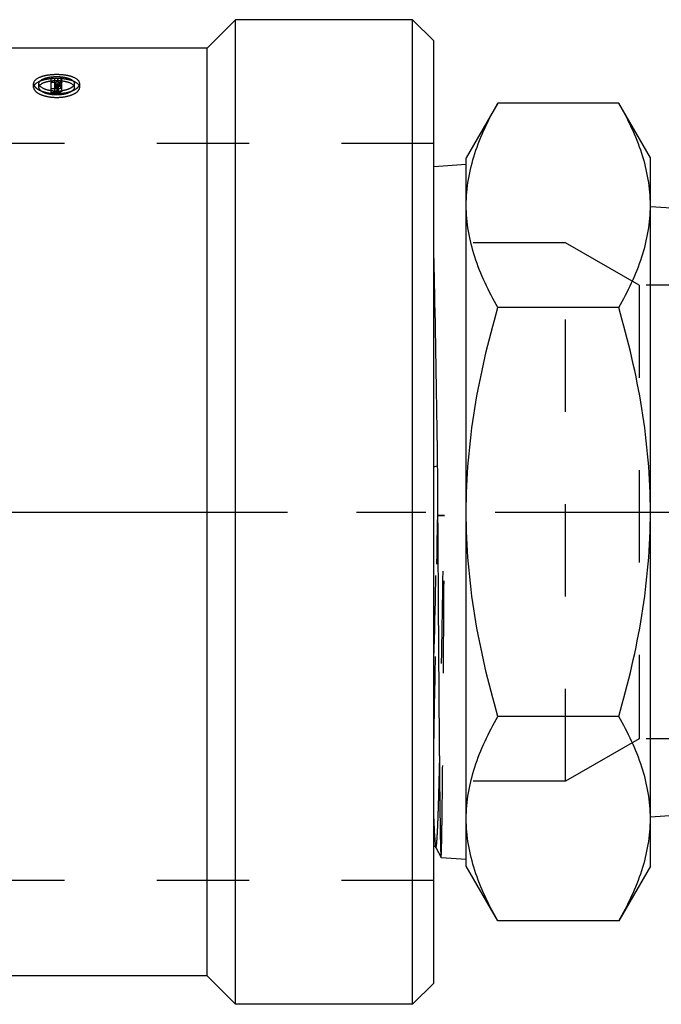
# Model space of a CAD drawing. Header units: millimetres. Extents: x 415 to 585, y 459 to 546.
# Tile 2 of 11: x 499 to 544, y 459 to 528. Entities that reach past the tile are written whole.
import ezdxf

# ---------------------------------------------------------------- set-up
doc = ezdxf.new("R2010")
doc.units = ezdxf.units.MM
doc.header["$LTSCALE"] = 65.185185
doc.linetypes.add('CENTER', pattern=[0.6, 0.375, -0.075, 0.075, -0.075])
doc.linetypes.add('HIDDEN', pattern=[0.2, 0.1, -0.1])
for name, color, linetype in [('ACHSEN_S', 7, 'CONTINUOUS'), ('FASEN', 7, 'CONTINUOUS'), ('KOERPER', 7, 'CONTINUOUS'), ('KONST.EL_MIT_GEO', 7, 'CONTINUOUS')]:
    doc.layers.add(name, color=color, linetype=linetype)

msp = doc.modelspace()

# ---------------------------------------------------------------- linework, layer by layer
at = {"layer": 'ACHSEN_S', "color": 2, "linetype": 'CENTER'}
msp.add_line((414.85, 493.509), (585.15, 493.509), dxfattribs=at)
at = {"layer": 'FASEN', "color": 7, "linetype": 'Continuous'}
for p, q in [((526.35, 458.759), (526.35, 528.259)), ((527.85, 526.759), (526.35, 528.259)), ((527.85, 460.259), (527.85, 526.759)), ((527.85, 460.259), (526.35, 458.759))]:
    msp.add_line(p, q, dxfattribs=at)
at = {"layer": 'KOERPER', "color": 7, "linetype": 'Continuous'}
for p, q in [((513.85, 528.259), (511.85, 526.259)), ((513.85, 458.759), (513.85, 528.259)), ((526.35, 528.259), (513.85, 528.259)), ((511.85, 526.259), (438.635, 526.259)), ((511.85, 460.759), (511.85, 526.259)), ((511.85, 460.759), (435.85, 460.759)), ((513.85, 458.759), (511.85, 460.759)), ((526.35, 458.759), (513.85, 458.759))]:
    msp.add_line(p, q, dxfattribs=at)
at = {"layer": 'KONST.EL_MIT_GEO', "color": 8, "linetype": 'HIDDEN'}
for p, q in [((500.847, 523.11), (500.847, 524.102)), ((501.097, 524.102), (500.847, 524.102)), ((501.097, 523.218), (501.097, 524.102)), ((501.337, 523.825), (501.337, 524.102)), ((501.593, 524.102), (501.337, 524.102)), ((501.593, 523.825), (501.593, 524.102)), ((499.597, 523.479), (499.597, 523.754)), ((499.974, 523.479), (499.974, 523.754)), ((501.097, 523.825), (500.847, 523.825)), ((501.262, 523.382), (500.847, 523.382)), ((501.175, 523.813), (501.097, 523.813)), ((501.262, 523.71), (501.097, 523.71)), ((501.175, 523.538), (501.097, 523.538)), ((501.262, 523.49), (501.097, 523.49)), ((501.262, 523.436), (501.097, 523.436)), ((501.193, 523.846), (501.175, 523.813)), ((501.175, 523.538), (501.175, 523.813)), ((501.262, 523.11), (501.262, 523.71)), ((501.593, 523.825), (501.337, 523.825)), ((501.347, 523.254), (501.347, 523.675)), ((501.422, 523.521), (501.422, 523.796)), ((501.597, 523.254), (501.597, 523.675)), ((502.474, 523.479), (502.474, 523.754)), ((502.85, 523.479), (502.85, 523.754)), ((501.262, 523.11), (500.847, 523.11)), ((501.262, 523.218), (501.097, 523.218)), ((527.85, 519.509), (489.85, 519.509)), ((527.85, 467.509), (527.85, 519.509)), ((537.15, 512.509), (527.85, 512.509)), ((542.346, 509.509), (537.15, 512.509)), ((537.15, 474.509), (537.15, 512.509)), ((562.418, 509.509), (542.346, 509.509)), ((542.346, 509.509), (542.346, 477.509)), ((528.109, 493.261), (528.129, 493.261)), ((528.608, 493.26), (528.109, 493.261)), ((528.571, 493.261), (528.608, 493.26)), ((542.346, 477.509), (537.15, 474.509)), ((562.418, 477.509), (542.346, 477.509)), ((537.15, 474.509), (527.85, 474.509)), ((527.85, 467.509), (489.85, 467.509))]:
    msp.add_line(p, q, dxfattribs=at)
at = {"layer": 'KONST.EL_MIT_GEO', "color": 7, "linetype": 'Continuous'}
for p, q in [((532.383, 522.377), (530.15, 518.509)), ((540.917, 522.377), (532.383, 522.377)), ((543.15, 518.509), (540.917, 522.377)), ((530.15, 468.509), (530.15, 518.509)), ((543.15, 468.509), (543.15, 518.509)), ((530.15, 518.029), (527.85, 517.876)), ((544.998, 514.928), (543.15, 515.051)), ((540.917, 507.943), (532.383, 507.943)), ((527.85, 496.702), (528.104, 496.768)), ((540.917, 479.076), (532.383, 479.076)), ((545.878, 472.149), (543.15, 471.968)), ((527.993, 469.826), (528.365, 469.111)), ((528.365, 469.111), (528.367, 469.109)), ((530.15, 468.99), (528.367, 469.109)), ((532.383, 464.642), (530.15, 468.509)), ((543.15, 468.509), (540.917, 464.642)), ((540.917, 464.642), (532.383, 464.642))]:
    msp.add_line(p, q, dxfattribs=at)
msp.add_lwpolyline([(527.85, 469.939), (527.863, 469.935), (527.91, 469.912), (527.943, 469.887), (527.967, 469.864), (527.983, 469.843), (527.992, 469.828), (527.993, 469.825)], dxfattribs=at)
at = {"layer": 'KONST.EL_MIT_GEO', "color": 8, "linetype": 'HIDDEN'}
for centre, radius, start, end in [((513.192, 517.277), 13.68, 150.07048, 151.30271), ((513.566, 517.21), 13.815, 150.07483, 151.52843), ((513.105, 516.988), 13.61, 149.84683, 151.23359), ((513.4, 516.966), 13.655, 149.84835, 151.30887), ((501.305, 523.265), 0.544, 73.81797, 77.59076), ((501.224, 525.995), 2.78, 268.76893, 271.22461), ((501.226, 525.918), 2.703, 271.20282, 276.12171), ((501.242, 525.769), 2.554, 276.13392, 278.67781), ((-4225.441, 602.626), 4754.808, 358.552501, 358.682025)]:
    msp.add_arc(centre, radius, start, end, dxfattribs=at)
for points, knots in [([(502.85, 523.754), (502.85, 523.973), (502.489, 524.182), (502.121, 524.288), (501.734, 524.364), (501.223, 524.396), (500.713, 524.364), (500.326, 524.288), (499.957, 524.182), (499.597, 523.973), (499.597, 523.754)], [0, 0, 0, 0, 0.180238, 0.250826, 0.32926, 0.499952, 0.670745, 0.749234, 0.819847, 1, 1, 1, 1]), ([(502.85, 523.479), (502.85, 523.698), (502.489, 523.904), (502.121, 524.009), (501.734, 524.084), (501.224, 524.116), (500.713, 524.084), (500.326, 524.009), (499.959, 523.904), (499.597, 523.698), (499.597, 523.479)], [0, 0, 0, 0, 0.179713, 0.250359, 0.328898, 0.499884, 0.670984, 0.749595, 0.820287, 1, 1, 1, 1]), ([(499.974, 523.754), (499.974, 523.923), (500.25, 524.086), (500.534, 524.169), (500.831, 524.229), (501.223, 524.255), (501.615, 524.229), (501.912, 524.17), (502.197, 524.086), (502.474, 523.923), (502.474, 523.754)], [0, 0, 0, 0, 0.180763, 0.251357, 0.329673, 0.499872, 0.67007, 0.748411, 0.819039, 1, 1, 1, 1]), ([(499.597, 523.754), (499.597, 523.657), (499.691, 523.5), (499.88, 523.356), (500.17, 523.203), (500.625, 523.077), (501.224, 523.025), (501.822, 523.077), (502.277, 523.204), (502.568, 523.357), (502.757, 523.501), (502.85, 523.657), (502.85, 523.754)], [0, 0, 0, 0, 0.076998, 0.128685, 0.189847, 0.335675, 0.499973, 0.66435, 0.810258, 0.871434, 0.9231, 1, 1, 1, 1]), ([(499.597, 523.479), (499.597, 523.383), (499.691, 523.228), (499.88, 523.086), (500.17, 522.934), (500.625, 522.809), (501.223, 522.757), (501.822, 522.809), (502.277, 522.934), (502.567, 523.086), (502.756, 523.228), (502.85, 523.383), (502.85, 523.479)], [0, 0, 0, 0, 0.076574, 0.128171, 0.189323, 0.335314, 0.499913, 0.664603, 0.810707, 0.871895, 0.923494, 1, 1, 1, 1]), ([(499.974, 523.479), (499.974, 523.648), (500.251, 523.808), (500.534, 523.891), (500.831, 523.95), (501.223, 523.976), (501.615, 523.95), (501.912, 523.891), (502.196, 523.808), (502.474, 523.648), (502.474, 523.479)], [0, 0, 0, 0, 0.18027, 0.250927, 0.329352, 0.499845, 0.670341, 0.748798, 0.819497, 1, 1, 1, 1]), ([(501.164, 523.215), (501.011, 523.219), (500.717, 523.252), (500.3, 523.366), (499.974, 523.585), (499.974, 523.754)], [0, 0, 0, 0, 0.335537, 0.63045, 1, 1, 1, 1]), ([(502.474, 523.479), (502.474, 523.406), (502.401, 523.287), (502.256, 523.179), (502.033, 523.064), (501.684, 522.971), (501.224, 522.932), (500.765, 522.97), (500.415, 523.064), (500.191, 523.179), (500.046, 523.287), (499.974, 523.405), (499.974, 523.479)], [0, 0, 0, 0, 0.076322, 0.127737, 0.188767, 0.33481, 0.499823, 0.664837, 0.810942, 0.872004, 0.923475, 1, 1, 1, 1]), ([(501.262, 523.71), (501.282, 523.71), (501.312, 523.708), (501.347, 523.686), (501.347, 523.675)], [0, 0, 0, 0, 0.633529, 1, 1, 1, 1]), ([(501.262, 523.382), (501.305, 523.382), (501.387, 523.389), (501.505, 523.418), (501.597, 523.479), (501.597, 523.527)], [0, 0, 0, 0, 0.335523, 0.628428, 1, 1, 1, 1]), ([(501.347, 523.527), (501.347, 523.515), (501.313, 523.492), (501.282, 523.49), (501.262, 523.49)], [0, 0, 0, 0, 0.372966, 1, 1, 1, 1]), ([(501.262, 523.436), (501.282, 523.436), (501.312, 523.434), (501.347, 523.413), (501.347, 523.401)], [0, 0, 0, 0, 0.634528, 1, 1, 1, 1]), ([(501.597, 523.401), (501.597, 523.414), (501.582, 523.453), (501.516, 523.495), (501.457, 523.514), (501.422, 523.521)], [0, 0, 0, 0, 0.172786, 0.520414, 1, 1, 1, 1]), ([(501.597, 523.675), (501.597, 523.686), (501.575, 523.749), (501.506, 523.773), (501.456, 523.787)], [0, 0, 0, 0, 0.183936, 1, 1, 1, 1]), ([(502.474, 523.754), (502.474, 523.625), (502.265, 523.436), (501.956, 523.313), (501.742, 523.263), (501.627, 523.245)], [0, 0, 0, 0, 0.374329, 0.66153, 1, 1, 1, 1]), ([(501.347, 523.254), (501.347, 523.242), (501.312, 523.22), (501.282, 523.218), (501.262, 523.218)], [0, 0, 0, 0, 0.371938, 1, 1, 1, 1]), ([(501.262, 523.11), (501.305, 523.11), (501.387, 523.118), (501.504, 523.147), (501.597, 523.207), (501.597, 523.254)], [0, 0, 0, 0, 0.336164, 0.629442, 1, 1, 1, 1]), ([(527.85, 476.787), (527.905, 479.305), (528.001, 484.797), (528.084, 490.288), (528.129, 493.261)], [0, 0, 0, 0, 0.458608, 1, 1, 1, 1]), ([(527.993, 469.825), (527.995, 469.821), (528.001, 469.812), (528.016, 469.822), (528.022, 469.844), (528.032, 469.878), (528.04, 469.927), (528.049, 469.99), (528.058, 470.068), (528.071, 470.201), (528.086, 470.403), (528.104, 470.687), (528.122, 471.029), (528.14, 471.425), (528.158, 471.876), (528.183, 472.583), (528.23, 474.108), (528.291, 476.655), (528.361, 480.182), (528.431, 484.233), (528.501, 488.651), (528.547, 491.702), (528.571, 493.261)], [0, 0, 0, 0, 0.000578, 0.001016, 0.001929, 0.003431, 0.005541, 0.008264, 0.011602, 0.015556, 0.025297, 0.037464, 0.05203, 0.068958, 0.088203, 0.109719, 0.159337, 0.283087, 0.435326, 0.610131, 0.80077, 1, 1, 1, 1]), ([(528.129, 493.261), (528.16, 493.262), (528.307, 493.263), (528.454, 493.263), (528.571, 493.261)], [0, 0, 0, 0, 0.208868, 1, 1, 1, 1]), ([(528.367, 469.109), (528.37, 469.109), (528.372, 469.123), (528.376, 469.14), (528.379, 469.179), (528.385, 469.254), (528.391, 469.388), (528.398, 469.589), (528.405, 469.847), (528.413, 470.162), (528.42, 470.532), (528.431, 471.135), (528.444, 472.019), (528.458, 473.23), (528.473, 474.635), (528.488, 476.219), (528.503, 477.968), (528.518, 479.864), (528.533, 481.89), (528.553, 484.795), (528.578, 488.597), (528.598, 491.685), (528.608, 493.26)], [0, 0, 0, 0, 0.00033, 0.001235, 0.002734, 0.00483, 0.010812, 0.019171, 0.029885, 0.042931, 0.05828, 0.075892, 0.117737, 0.168069, 0.226411, 0.292208, 0.364832, 0.443595, 0.527747, 0.61649, 0.804327, 1, 1, 1, 1])]:
    msp.add_open_spline(points, degree=3, knots=knots, dxfattribs=at)
at = {"layer": 'KONST.EL_MIT_GEO', "color": 7, "linetype": 'Continuous'}
for points, knots in [([(530.15, 515.16), (530.15, 515.772), (530.257, 517.011), (530.881, 519.486), (531.729, 521.244), (532.383, 522.377)], [0, 0, 0, 0, 0.240576, 0.485848, 1, 1, 1, 1]), ([(543.15, 515.16), (543.15, 515.772), (543.043, 517.011), (542.419, 519.486), (541.571, 521.244), (540.917, 522.377)], [0, 0, 0, 0, 0.240576, 0.485848, 1, 1, 1, 1]), ([(532.383, 507.943), (531.729, 509.076), (530.881, 510.835), (530.257, 513.31), (530.15, 514.548), (530.15, 515.16)], [0, 0, 0, 0, 0.514153, 0.759424, 1, 1, 1, 1]), ([(540.917, 507.943), (541.571, 509.076), (542.419, 510.835), (543.043, 513.31), (543.15, 514.548), (543.15, 515.16)], [0, 0, 0, 0, 0.514153, 0.759424, 1, 1, 1, 1]), ([(527.85, 511.411), (527.873, 510.375), (527.971, 505.494), (528.046, 500.613), (528.104, 496.768)], [0, 0, 0, 0, 0.212199, 1, 1, 1, 1]), ([(530.15, 493.509), (530.15, 495.949), (530.576, 500.837), (531.706, 505.598), (532.383, 507.943)], [0, 0, 0, 0, 0.499896, 1, 1, 1, 1]), ([(543.15, 493.509), (543.15, 495.949), (542.724, 500.837), (541.594, 505.598), (540.917, 507.943)], [0, 0, 0, 0, 0.499896, 1, 1, 1, 1]), ([(528.104, 496.768), (528.115, 495.051), (528.136, 491.645), (528.168, 486.654), (528.196, 482.648), (528.218, 479.652), (528.234, 477.62), (528.25, 475.766), (528.266, 474.111), (528.282, 472.672), (528.298, 471.467), (528.312, 470.614), (528.324, 470.058), (528.331, 469.739), (528.34, 469.487), (528.345, 469.3), (528.358, 469.184), (528.357, 469.125), (528.365, 469.111)], [0, 0, 0, 0, 0.186219, 0.369391, 0.541351, 0.620699, 0.694425, 0.761703, 0.821782, 0.87399, 0.917744, 0.952554, 0.966481, 0.978034, 0.987184, 0.993903, 0.998175, 1, 1, 1, 1]), ([(532.383, 479.076), (531.706, 481.421), (530.576, 486.182), (530.15, 491.07), (530.15, 493.509)], [0, 0, 0, 0, 0.500104, 1, 1, 1, 1]), ([(540.917, 479.076), (541.594, 481.421), (542.724, 486.182), (543.15, 491.07), (543.15, 493.509)], [0, 0, 0, 0, 0.500104, 1, 1, 1, 1]), ([(530.15, 471.859), (530.15, 472.471), (530.257, 473.709), (530.881, 476.184), (531.729, 477.943), (532.383, 479.076)], [0, 0, 0, 0, 0.240576, 0.485848, 1, 1, 1, 1]), ([(543.15, 471.859), (543.15, 472.471), (543.043, 473.709), (542.419, 476.184), (541.571, 477.943), (540.917, 479.076)], [0, 0, 0, 0, 0.240576, 0.485848, 1, 1, 1, 1]), ([(527.85, 471.853), (527.86, 471.586), (527.88, 471.117), (527.913, 470.513), (527.941, 470.133), (527.967, 469.931), (527.979, 469.864), (527.987, 469.839)], [0, 0, 0, 0, 0.396851, 0.697251, 0.898604, 0.961764, 1, 1, 1, 1]), ([(532.383, 464.642), (531.729, 465.775), (530.881, 467.533), (530.257, 470.008), (530.15, 471.247), (530.15, 471.859)], [0, 0, 0, 0, 0.514153, 0.759424, 1, 1, 1, 1]), ([(540.917, 464.642), (541.571, 465.775), (542.419, 467.533), (543.043, 470.008), (543.15, 471.247), (543.15, 471.859)], [0, 0, 0, 0, 0.514153, 0.759424, 1, 1, 1, 1]), ([(527.987, 469.839), (527.988, 469.837), (527.99, 469.832), (527.992, 469.828), (527.993, 469.826)], [0, 0, 0, 0, 0.543453, 1, 1, 1, 1])]:
    msp.add_open_spline(points, degree=3, knots=knots, dxfattribs=at)

doc.saveas('drawing.dxf')
